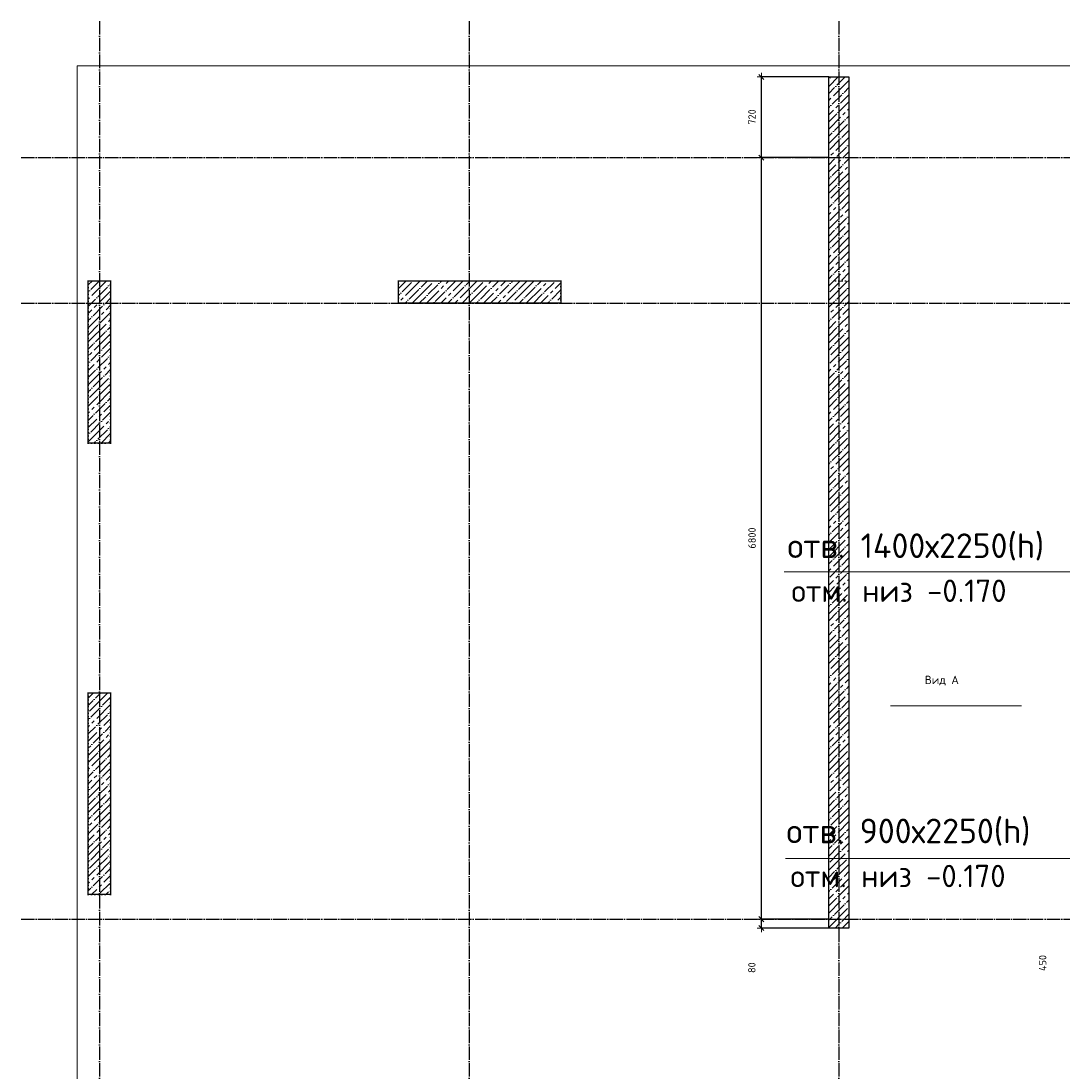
# Model space of a CAD drawing. Header units: millimetres. Extents: x 24180 to 116279, y -2337 to 52405.
# Tile 2 of 41: x 24600 to 33902, y 7044 to 16420. Entities that reach past the tile are written whole.
import ezdxf

# ---------------------------------------------------------------- set-up
doc = ezdxf.new("R2010")
doc.units = ezdxf.units.MM
doc.header["$PDMODE"] = 65
for name, pattern in [('______11', [150, 120, -15, 0, -15]), ('______5', [330, 240, -30, 30, -30]), ('______9', [30, 0, -30])]:
    doc.linetypes.add(name, pattern=pattern)
for name, color, linetype, lineweight in [('Standard', 7, 'Continuous', 25), ('Высотная отметка (окна)', 7, 'Continuous', 13), ('Колонна (1)', 7, 'Continuous', 35), ('Колонна (2)', 7, 'Continuous', 35), ('Размерная линия_ общее', 7, 'Continuous', 13), ('Стена_ общее', 7, 'Continuous', 35)]:
    doc.layers.add(name, color=color, linetype=linetype, lineweight=lineweight)
doc.layers.add('Осевая линия_ общее', color=7, linetype='______5', lineweight=13, true_color=0xa0a0a0)
doc.styles.add('ISOCPEUR', font='ISOCPEUR')
doc.dimstyles.new('DIMSTYLE_11', dxfattribs={"dimtxt": 66, "dimasz": 75, "dimexe": 0, "dimexo": 0, "dimgap": 33, "dimtad": 2, "dimdec": 0, "dimrnd": 5, "dimzin": 12, "dimdsep": 46, "dimtxsty": 'ISOCPEUR', "dimblk1": 'ALL_ML_STRICH', "dimblk2": 'ALL_ML_STRICH', "dimsah": 1, "dimcen": 0, "dimclrd": 7, "dimclre": 256, "dimclrt": 7, "dimadec": 0, "dimazin": 0, "dimtfac": 1, "dimtdec": 0, "dimtix": 1, "dimtmove": 2, "dimatfit": 3, "dimfxl": 0, "dimtvp": 1.2, "dimtzin": 0, "dimlwd": 0, "dimlwe": -3, "dimarcsym": 0})
doc.dimstyles.new('DIMSTYLE_9', dxfattribs={"dimtxt": 66, "dimasz": 75, "dimexe": 0, "dimexo": 0, "dimgap": 33, "dimtad": 2, "dimdec": 0, "dimrnd": 5, "dimzin": 12, "dimdsep": 46, "dimtxsty": 'ISOCPEUR', "dimblk1": 'ALL_ML_STRICH', "dimblk2": 'ALL_ML_STRICH', "dimsah": 1, "dimcen": 0, "dimclrd": 7, "dimclre": 256, "dimclrt": 7, "dimadec": 0, "dimazin": 0, "dimtfac": 1, "dimtdec": 0, "dimtix": 1, "dimtmove": 2, "dimatfit": 3, "dimfxl": 0, "dimtzin": 0, "dimlwd": 0, "dimlwe": -3, "dimarcsym": 0})
pattern_1 = [(45, (0, 0), (-63.6396, 63.6396), [120, -15, 0, -15]), (45, (-31.82, 31.82), (-63.6396, 63.6396), [240, -30, 30, -30])]

# ---------------------------------------------------------------- blocks, each defined once
blk = doc.blocks.new('ALL_ML_STRICH')
at = {"color": 0, "linetype": 'ByBlock', "lineweight": -2}
for p, q in [((-1, 0), (0.5, 0)), ((-0.3, -0.3), (0.3, 0.3)), ((0, -0.5), (0, 0.5))]:
    blk.add_line(p, q, dxfattribs=at)
blk = doc.blocks.new('*D174')
at = {"layer": 'DEFPOINTS', "color": 7, "linetype": 'Continuous', "lineweight": 13, "transparency": 33554687}
for p in [(31830, 8400), (31208.8, 8320), (31830, 8320)]:
    blk.add_point(p, dxfattribs=at)
at = {"layer": 'Размерная линия_ общее', "color": 253, "linetype": 'Continuous', "lineweight": -2, "true_color": 0xa0a0a0, "transparency": 33554687}
for p, q in [((31810, 8400), (31208.8, 8400)), ((31810, 8320), (31208.8, 8320))]:
    blk.add_line(p, q, dxfattribs=at)
at = {"layer": 'Размерная линия_ общее', "color": 7, "linetype": 'Continuous', "lineweight": -2, "transparency": 33554687}
blk.add_line((31208.8, 8320), (31208.8, 8400), dxfattribs=at)
at = {"layer": 'Размерная линия_ общее', "color": 7, "linetype": 'Continuous', "lineweight": 13, "transparency": 33554687, "xscale": 75, "yscale": 75, "zscale": 75}
for p, rotation in [((31208.8, 8400), 90), ((31208.8, 8320), 270)]:
    blk.add_blockref('ALL_ML_STRICH', p, dxfattribs=dict(at, rotation=rotation))
at = {"layer": 'Размерная линия_ общее', "color": 7, "linetype": 'Continuous', "lineweight": 13, "transparency": 33554687, "insert": (31123.7, 7967), "char_height": 66, "width": 132, "attachment_point": 5, "rotation": 90, "style": 'ISOCPEUR'}
blk.add_mtext('\\A1;{80}', dxfattribs=at)
blk = doc.blocks.new('*D175')
at = {"layer": 'DEFPOINTS', "color": 7, "linetype": 'Continuous', "lineweight": 13, "transparency": 33554687}
for p in [(31830, 15200), (31208.8, 8400), (31830, 8400)]:
    blk.add_point(p, dxfattribs=at)
at = {"layer": 'Размерная линия_ общее', "color": 253, "linetype": 'Continuous', "lineweight": -2, "true_color": 0xa0a0a0, "transparency": 33554687}
for p, q in [((31810, 15200), (31208.8, 15200)), ((31810, 8400), (31208.8, 8400))]:
    blk.add_line(p, q, dxfattribs=at)
at = {"layer": 'Размерная линия_ общее', "color": 7, "linetype": 'Continuous', "lineweight": -2, "transparency": 33554687}
blk.add_line((31208.8, 8400), (31208.8, 15200), dxfattribs=at)
at = {"layer": 'Размерная линия_ общее', "color": 7, "linetype": 'Continuous', "lineweight": 13, "transparency": 33554687, "xscale": 75, "yscale": 75, "zscale": 75}
for p, rotation in [((31208.8, 15200), 90), ((31208.8, 8400), 270)]:
    blk.add_blockref('ALL_ML_STRICH', p, dxfattribs=dict(at, rotation=rotation))
at = {"layer": 'Размерная линия_ общее', "color": 7, "linetype": 'Continuous', "lineweight": 13, "transparency": 33554687, "insert": (31125.8, 11803.3), "char_height": 66, "width": 264, "attachment_point": 5, "rotation": 90, "style": 'ISOCPEUR'}
blk.add_mtext('\\A1;{6800}', dxfattribs=at)
blk = doc.blocks.new('*D176')
at = {"layer": 'DEFPOINTS', "color": 7, "linetype": 'Continuous', "lineweight": 13, "transparency": 33554687}
for p in [(31830, 15920), (31208.8, 15200), (31830, 15200)]:
    blk.add_point(p, dxfattribs=at)
at = {"layer": 'Размерная линия_ общее', "color": 253, "linetype": 'Continuous', "lineweight": -2, "true_color": 0xa0a0a0, "transparency": 33554687}
for p, q in [((31810, 15920), (31208.8, 15920)), ((31810, 15200), (31208.8, 15200))]:
    blk.add_line(p, q, dxfattribs=at)
at = {"layer": 'Размерная линия_ общее', "color": 7, "linetype": 'Continuous', "lineweight": -2, "transparency": 33554687}
blk.add_line((31208.8, 15200), (31208.8, 15920), dxfattribs=at)
at = {"layer": 'Размерная линия_ общее', "color": 7, "linetype": 'Continuous', "lineweight": 13, "transparency": 33554687, "xscale": 75, "yscale": 75, "zscale": 75}
for p, rotation in [((31208.8, 15920), 90), ((31208.8, 15200), 270)]:
    blk.add_blockref('ALL_ML_STRICH', p, dxfattribs=dict(at, rotation=rotation))
at = {"layer": 'Размерная линия_ общее', "color": 7, "linetype": 'Continuous', "lineweight": 13, "transparency": 33554687, "insert": (31125.8, 15563.3), "char_height": 66, "width": 198, "attachment_point": 5, "rotation": 90, "style": 'ISOCPEUR'}
blk.add_mtext('\\A1;{720}', dxfattribs=at)
blk = doc.blocks.new('*D221')
at = {"layer": 'DEFPOINTS', "color": 7, "linetype": 'Continuous', "lineweight": 13, "transparency": 33554687}
for p in [(35010, 8850), (34166, 8400), (35060, 8400)]:
    blk.add_point(p, dxfattribs=at)
at = {"layer": 'Размерная линия_ общее', "color": 253, "linetype": 'Continuous', "lineweight": -2, "true_color": 0xa0a0a0, "transparency": 33554687}
for p, q in [((34990, 8850), (34166, 8850)), ((35040, 8400), (34166, 8400))]:
    blk.add_line(p, q, dxfattribs=at)
at = {"layer": 'Размерная линия_ общее', "color": 7, "linetype": 'Continuous', "lineweight": -2, "transparency": 33554687}
blk.add_line((34166, 8400), (34166, 8850), dxfattribs=at)
at = {"layer": 'Размерная линия_ общее', "color": 7, "linetype": 'Continuous', "lineweight": 13, "transparency": 33554687, "xscale": 75, "yscale": 75, "zscale": 75}
for p, rotation in [((34166, 8850), 90), ((34166, 8400), 270)]:
    blk.add_blockref('ALL_ML_STRICH', p, dxfattribs=dict(at, rotation=rotation))
at = {"layer": 'Размерная линия_ общее', "color": 7, "linetype": 'Continuous', "lineweight": 13, "transparency": 33554687, "insert": (33719.6, 8008.8), "char_height": 66, "width": 198, "attachment_point": 5, "rotation": 90, "style": 'ISOCPEUR'}
blk.add_mtext('\\A1;{450}', dxfattribs=at)

msp = doc.modelspace()

# ---------------------------------------------------------------- hatches: boundary and pattern name
at = {"layer": 'Колонна (1)', "lineweight": 18, "transparency": 33554687}
h = msp.add_hatch(dxfattribs=at)
h.set_pattern_fill('__________539', color=256, scale=30, style=0, pattern_type=2)
h.set_pattern_definition(pattern_1)
h.paths.add_polyline_path([(25200, 10420), (25200, 8620), (25400, 8620), (25400, 10420)], flags=0)
at = {"layer": 'Колонна (2)', "lineweight": 18, "transparency": 33554687}
h = msp.add_hatch(dxfattribs=at)
h.set_pattern_fill('__________539', color=256, scale=30, style=0, pattern_type=2)
h.set_pattern_definition(pattern_1)
h.paths.add_polyline_path([(25200, 14100), (25200, 12650), (25400, 12650), (25400, 14100)], flags=0)
h = msp.add_hatch(dxfattribs=at)
h.set_pattern_fill('__________539', color=256, scale=30, style=0, pattern_type=2)
h.set_pattern_definition(pattern_1)
h.paths.add_polyline_path([(29419.8, 14100), (27969.8, 14100), (27969.8, 13900), (29419.8, 13900)], flags=0)
at = {"layer": 'Стена_ общее', "linetype": 'Continuous', "lineweight": 18, "transparency": 33554687}
h = msp.add_hatch(dxfattribs=at)
h.set_pattern_fill('__________539', scale=30, style=0, pattern_type=2)
h.set_pattern_definition(pattern_1)
h.paths.add_polyline_path([(31810, 15920), (31810, 14100), (31990, 14100), (31990, 15920)], flags=0)
h = msp.add_hatch(dxfattribs=at)
h.set_pattern_fill('__________539', scale=30, style=0, pattern_type=2)
h.set_pattern_definition(pattern_1)
h.paths.add_polyline_path([(31810, 14100), (31810, 8320), (31990, 8320), (31990, 14100)], flags=0)

# ---------------------------------------------------------------- linework, layer by layer
at = {"color": 7, "linetype": 'Continuous', "lineweight": -3, "transparency": 33554687}
for p, q in [((31810, 14100), (31810, 15920)), ((31810, 15920), (31990, 15920)), ((31990, 15920), (31990, 14100)), ((25200, 12650), (25200, 14100)), ((25200, 14100), (25400, 14100)), ((25400, 14100), (25400, 12650)), ((31810, 8320), (31810, 14100)), ((31990, 14100), (31990, 8320)), ((25400, 12650), (25200, 12650)), ((25200, 8620), (25200, 10420)), ((25200, 10420), (25400, 10420)), ((25400, 10420), (25400, 8620)), ((25400, 8620), (25200, 8620)), ((31990, 8320), (31810, 8320))]:
    msp.add_line(p, q, dxfattribs=at)
at = {"layer": 'Standard', "color": 7, "linetype": 'Continuous', "lineweight": -3, "transparency": 33554687}
for p, q in [((27969.8, 13900), (27969.8, 14100)), ((27969.8, 14100), (29419.8, 14100)), ((29419.8, 14100), (29419.8, 13900)), ((29419.8, 13900), (27969.8, 13900))]:
    msp.add_line(p, q, dxfattribs=at)
at = {"layer": 'Standard', "color": 7, "linetype": 'Continuous', "lineweight": 13, "transparency": 33554687}
msp.add_lwpolyline([(25100, -350), (67580, -350), (67580, 16020), (25100, 16020), (25100, -350)], dxfattribs=at)
at = {"layer": 'Высотная отметка (окна)', "color": 7, "linetype": 'Continuous', "lineweight": 13, "transparency": 33554687}
for p, q in [((35060, 11501.2), (31413.3, 11501.2)), ((35060, 8940.7), (31424.2, 8940.7))]:
    msp.add_line(p, q, dxfattribs=at)
at = {"layer": 'Колонна (1)', "color": 7, "linetype": '______9', "lineweight": -3, "transparency": 33554687}
for p, q in [((25200, 10420), (25200, 8620)), ((25400, 10420), (25200, 10420)), ((25400, 8620), (25400, 10420)), ((25200, 8620), (25400, 8620))]:
    msp.add_line(p, q, dxfattribs=at)
at = {"layer": 'Колонна (2)', "color": 7, "linetype": '______9', "lineweight": -3, "transparency": 33554687}
for p, q in [((25200, 14100), (25200, 12650)), ((25400, 14100), (25200, 14100)), ((25400, 12650), (25400, 14100)), ((29419.8, 14100), (27969.8, 14100)), ((27969.8, 14100), (27969.8, 13900)), ((29419.8, 13900), (29419.8, 14100)), ((27969.8, 13900), (29419.8, 13900)), ((25200, 12650), (25400, 12650))]:
    msp.add_line(p, q, dxfattribs=at)
at = {"layer": 'Осевая линия_ общее', "color": 253, "linetype": '______11', "lineweight": -3, "true_color": 0xa0a0a0, "transparency": 33554687}
for p, q in [((25300, 16420), (25300, -2123)), ((28600, 16420), (28600, -2123)), ((31900, 16420), (31900, -2123)), ((24600, 15200), (70073.9, 15200)), ((24600, 13900), (70073.9, 13900)), ((24600, 8400), (70073.9, 8400))]:
    msp.add_line(p, q, dxfattribs=at)
at = {"layer": 'Осевая линия_ общее', "color": 7, "linetype": 'Continuous', "lineweight": 13, "transparency": 33554687}
msp.add_line((32362.1, 10306.4), (33532.1, 10306.4), dxfattribs=at)
at = {"layer": 'Стена_ общее', "color": 7, "linetype": '______9', "lineweight": -3, "transparency": 33554687}
msp.add_line((31990, 14100), (31810, 14100), dxfattribs=at)

# ---------------------------------------------------------------- texts
at = {"layer": 'Standard', "color": 7, "linetype": 'Continuous', "lineweight": 13, "transparency": 33554687, "insert": (32819.4, 10530.1), "char_height": 75, "width": 313.077, "attachment_point": 5, "style": 'ISOCPEUR'}
msp.add_mtext('\\A1;{\\fISOCPEUR|i0|b0;\\H75.000000;\\W1.000000;\\C7;Вид А}\\P', dxfattribs=at)
at = {"layer": 'Высотная отметка (окна)', "color": 7, "linetype": 'Continuous', "lineweight": 13, "transparency": 33554687, "style": 'ISOCPEUR'}
for s, insert, char_height, width, attachment_point in [('\\A1;{\\fISOCPEUR|i0|b0;\\H220.000000;\\W1.000000;\\C7;отв. 1400х2250(h)}\\P', (31442.1, 11603.1), 66, 2504.106, 7), ('\\A1;{\\fISOCPEUR|i0|b0;\\H200.000000;\\W1.000000;\\C7;отм. низ -0.170}\\P', (31477.3, 11432.5), 60, 2005.98, 1), ('\\A1;{\\fISOCPEUR|i0|b0;\\H220.000000;\\W1.000000;\\C7;отв. 900х2250(h)}\\P', (31433.4, 9056.1), 66, 2373.905, 7), ('\\A1;{\\fISOCPEUR|i0|b0;\\H200.000000;\\W1.000000;\\C7;отм. низ -0.170}\\P', (31468.7, 8885.4), 60, 2005.98, 1)]:
    msp.add_mtext(s, dxfattribs=dict(at, insert=insert, char_height=char_height, width=width, attachment_point=attachment_point))

# ---------------------------------------------------------------- dimensions: what is measured, and where the dimension line sits
at = {"layer": 'Размерная линия_ общее', "color": 7, "linetype": 'Continuous', "lineweight": 13, "transparency": 33554687}
for base, p1, p2, dimstyle, picture, middle in [((31208.8, 15920), (31810, 15200), (31810, 15920), 'DIMSTYLE_9', '*D176', (31125.8, 15563.3)), ((31208.8, 15200), (31810, 8400), (31810, 15200), 'DIMSTYLE_9', '*D175', (31125.8, 11803.3)), ((34166, 8850), (35040, 8400), (34990, 8850), 'DIMSTYLE_9', '*D221', (33719.6, 8008.8)), ((31208.8, 8400), (31810, 8320), (31810, 8400), 'DIMSTYLE_11', '*D174', (31123.7, 7967))]:
    dim = msp.add_linear_dim(base=base, p1=p1, p2=p2, angle=90, dimstyle=dimstyle, override={"dimpost": '<>', "dimclrd": 7, "dimclre": 253, "dimclrt": 7, "dimlwd": 0, "dimlwe": 65533}, dxfattribs=at)
    dim.commit()
    dim.dimension.update_dxf_attribs({"geometry": picture, "text_midpoint": middle, "dimtype": 160})

doc.saveas('drawing.dxf')
